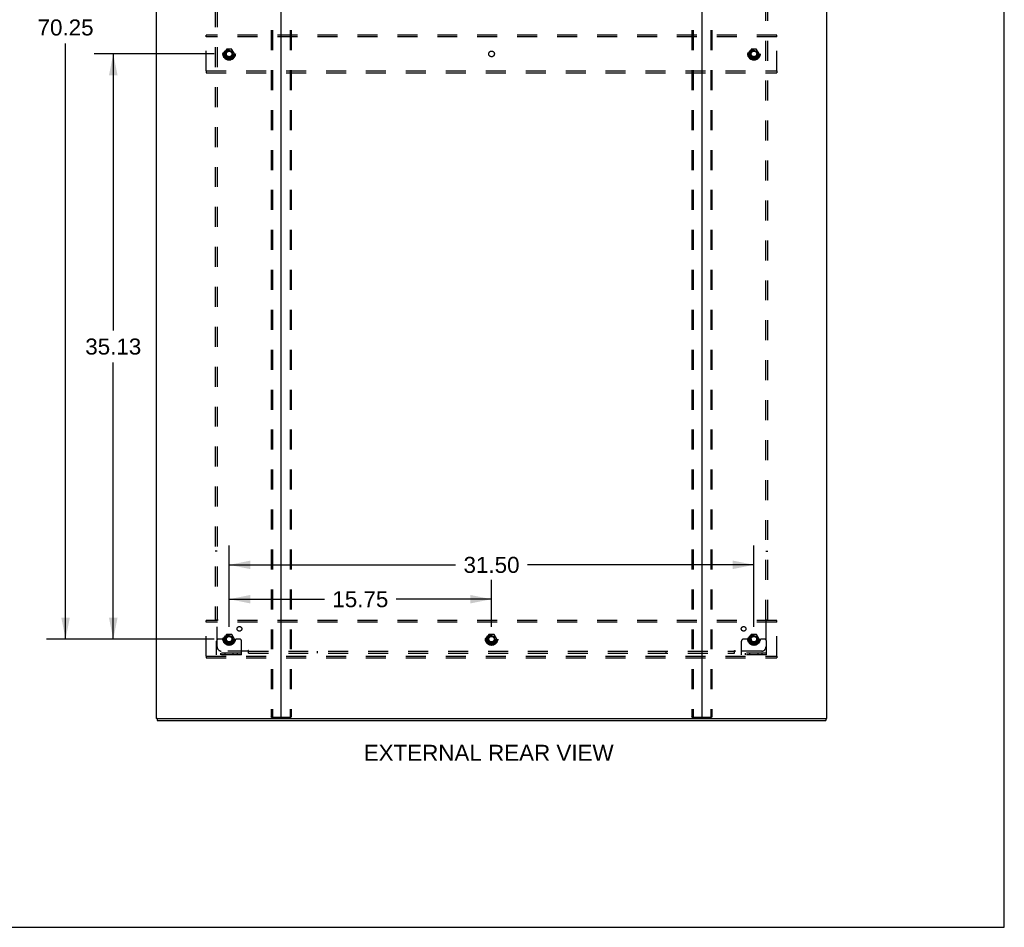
# Model space of a CAD drawing. Header units: inches. Extents: x 0 to 218, y 0 to 141.
# Tile 111 of 114: x 159 to 218, y 0 to 54. Entities that reach past the tile are written whole.
import ezdxf

# ---------------------------------------------------------------- set-up
doc = ezdxf.new("R2010")
doc.units = ezdxf.units.IN
doc.header["$LTSCALE"] = 11.987179
doc.header["$MEASUREMENT"] = 0
doc.linetypes.add('DOT', pattern=[0.2, 0.1, -0.1])
doc.linetypes.add('HIDDEN', pattern=[0.2, 0.1, -0.1])
doc.layers.get('0').update_dxf_attribs({"linetype": 'CONTINUOUS'})
for name, color, linetype in [('DEFAULT_2', 8, 'HIDDEN'), ('DIMENSIONS', 7, 'CONTINUOUS'), ('SUBPANEL', 7, 'CONTINUOUS')]:
    doc.layers.add(name, color=color, linetype=linetype)
doc.styles.get("Standard").update_dxf_attribs({"font": 'arial.ttf'})
doc.dimstyles.new('DIMSTYLE_1', dxfattribs={"dimtxt": 0.961538, "dimasz": 1.282051, "dimexe": 0.09, "dimexo": 0.07, "dimgap": 0.0375, "dimtad": 0, "dimtih": 1, "dimtoh": 1, "dimzin": 4, "dimdsep": 46, "dimtxsty": 'Standard', "dimblk": '_FILLED', "dimblk1": '_FILLED', "dimblk2": '_FILLED', "dimcen": 0.09, "dimadec": 3, "dimazin": 1, "dimtfac": 1, "dimtdec": 3, "dimtofl": 0, "dimtmove": 0, "dimatfit": 3, "dimldrblk": '_FILLED', "dimfxl": 0, "dimtolj": 1, "dimtzin": 4, "dimarcsym": 0})

# ---------------------------------------------------------------- blocks, each defined once
blk = doc.blocks.new('_FILLED')
at = {"color": 0, "linetype": 'ByBlock'}
blk.add_solid([(0, 0), (-1, 0.2), (-1, -0.2)], dxfattribs=at)
blk = doc.blocks.new('*D3')
at = {"layer": 'DIMENSIONS', "color": 2, "linetype": 'Continuous'}
for p, q in [((171.421, 18.029), (171.421, 20.848)), ((187.171, 18.029), (187.171, 20.848)), ((171.421, 19.694), (177.135, 19.694)), ((187.171, 19.694), (181.456, 19.694))]:
    blk.add_line(p, q, dxfattribs=at)
at = {"layer": 'DIMENSIONS', "color": 2, "linetype": 'Continuous', "xscale": 1.2820512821, "yscale": 1.2820512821, "zscale": 1.2820512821, "rotation": 180}
blk.add_blockref('_FILLED', (171.421, 19.694), dxfattribs=at)
at = {"layer": 'DIMENSIONS', "color": 2, "linetype": 'Continuous', "xscale": 1.2820512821, "yscale": 1.2820512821, "zscale": 1.2820512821}
blk.add_blockref('_FILLED', (187.171, 19.694), dxfattribs=at)
at = {"layer": 'DIMENSIONS', "color": 2, "linetype": 'Continuous', "insert": (179.296, 20.175), "char_height": 0.9615, "width": 3.36002, "attachment_point": 2, "line_spacing_factor": 0.9}
blk.add_mtext('15.75', dxfattribs=at)
blk = doc.blocks.new('*D4')
at = {"layer": 'DIMENSIONS', "color": 2, "linetype": 'Continuous'}
for p, q in [((170.523, 87.546), (160.449, 87.546)), ((161.603, 87.546), (161.603, 54.973)), ((161.603, 17.296), (161.603, 53.05)), ((170.523, 17.296), (160.449, 17.296))]:
    blk.add_line(p, q, dxfattribs=at)
at = {"layer": 'DIMENSIONS', "color": 2, "linetype": 'Continuous', "xscale": 1.2820512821, "yscale": 1.2820512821, "zscale": 1.2820512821}
for p, rotation in [((161.603, 87.546), 90), ((161.603, 17.296), 270)]:
    blk.add_blockref('_FILLED', p, dxfattribs=dict(at, rotation=rotation))
at = {"layer": 'DIMENSIONS', "color": 2, "linetype": 'Continuous', "insert": (161.603, 54.492), "char_height": 0.9615, "width": 3.36002, "attachment_point": 2, "line_spacing_factor": 0.9}
blk.add_mtext('70.25', dxfattribs=at)
blk = doc.blocks.new('*D5')
at = {"layer": 'DIMENSIONS', "color": 2, "linetype": 'Continuous'}
for p, q in [((171.421, 18.029), (171.421, 22.909)), ((202.921, 18.029), (202.921, 22.909)), ((171.421, 21.755), (185.01, 21.755)), ((202.921, 21.755), (189.331, 21.755))]:
    blk.add_line(p, q, dxfattribs=at)
at = {"layer": 'DIMENSIONS', "color": 2, "linetype": 'Continuous', "xscale": 1.2820512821, "yscale": 1.2820512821, "zscale": 1.2820512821, "rotation": 180}
blk.add_blockref('_FILLED', (171.421, 21.755), dxfattribs=at)
at = {"layer": 'DIMENSIONS', "color": 2, "linetype": 'Continuous', "xscale": 1.2820512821, "yscale": 1.2820512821, "zscale": 1.2820512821}
blk.add_blockref('_FILLED', (202.921, 21.755), dxfattribs=at)
at = {"layer": 'DIMENSIONS', "color": 2, "linetype": 'Continuous', "insert": (187.171, 22.235), "char_height": 0.9615, "width": 3.36002, "attachment_point": 2, "line_spacing_factor": 0.9}
blk.add_mtext('31.50', dxfattribs=at)
blk = doc.blocks.new('*D6')
at = {"layer": 'DIMENSIONS', "color": 2, "linetype": 'Continuous'}
for p, q in [((170.523, 52.421), (163.312, 52.421)), ((164.466, 52.421), (164.466, 35.82)), ((164.466, 17.296), (164.466, 33.897)), ((170.523, 17.296), (163.312, 17.296))]:
    blk.add_line(p, q, dxfattribs=at)
at = {"layer": 'DIMENSIONS', "color": 2, "linetype": 'Continuous', "xscale": 1.2820512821, "yscale": 1.2820512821, "zscale": 1.2820512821}
for p, rotation in [((164.466, 52.421), 90), ((164.466, 17.296), 270)]:
    blk.add_blockref('_FILLED', p, dxfattribs=dict(at, rotation=rotation))
at = {"layer": 'DIMENSIONS', "color": 2, "linetype": 'Continuous', "insert": (164.466, 35.34), "char_height": 0.9615, "width": 3.36002, "attachment_point": 2, "line_spacing_factor": 0.9}
blk.add_mtext('35.13', dxfattribs=at)

msp = doc.modelspace()

# ---------------------------------------------------------------- linework, layer by layer
at = {"color": 7, "linetype": 'Continuous'}
for p, q in [((217.949, 0), (217.949, 141.026)), ((167.098, 12.525), (167.098, 12.421)), ((167.107, 12.525), (167.136, 12.525)), ((174.506, 12.525), (199.836, 12.525)), ((207.206, 12.525), (207.235, 12.525)), ((207.244, 12.525), (207.244, 12.421)), ((0, 0), (217.949, 0))]:
    msp.add_line(p, q, dxfattribs=at)
at = {"color": 3, "linetype": 'Continuous'}
for p, q in [((167.046, 92.317), (167.046, 12.525)), ((174.546, 12.565), (174.546, 92.277)), ((199.796, 92.277), (199.796, 12.565)), ((207.296, 12.525), (207.296, 92.317)), ((167.107, 12.525), (167.046, 12.525)), ((167.098, 12.421), (207.244, 12.421)), ((167.136, 12.525), (174.506, 12.525)), ((199.836, 12.525), (207.206, 12.525)), ((207.235, 12.525), (207.296, 12.525))]:
    msp.add_line(p, q, dxfattribs=at)
for centre, start, end in [((174.506, 12.565), 270, 360), ((199.836, 12.565), 180, 270)]:
    msp.add_arc(centre, 0.04, start, end, dxfattribs=at)
at = {"color": 7, "linetype": 'Continuous'}
for centre, start, end in [((174.586, 12.565), 180, 270), ((199.756, 12.565), 270, 360)]:
    msp.add_arc(centre, 0.04, start, end, dxfattribs=at)
at = {"layer": 'DEFAULT_2', "color": 8, "linetype": 'HIDDEN'}
for p, q in [((173.942, 92.204), (173.942, 12.639)), ((174.015, 92.204), (174.015, 12.639)), ((175.076, 92.204), (175.076, 12.639)), ((175.15, 92.204), (175.15, 12.639)), ((199.192, 92.204), (199.192, 12.639)), ((199.265, 92.204), (199.265, 12.639)), ((200.326, 92.204), (200.326, 12.639)), ((200.4, 92.204), (200.4, 12.639)), ((170.046, 53.442), (170.046, 53.546)), ((204.296, 53.546), (170.046, 53.546)), ((170.046, 51.4), (170.046, 53.442)), ((204.296, 53.442), (170.046, 53.442)), ((204.296, 53.442), (204.296, 53.546)), ((204.296, 51.4), (204.296, 53.442)), ((171.258, 52.694), (171.103, 52.426)), ((171.575, 52.699), (171.266, 52.699)), ((171.738, 52.426), (171.584, 52.694)), ((202.758, 52.694), (202.603, 52.426)), ((203.075, 52.699), (202.766, 52.699)), ((203.238, 52.426), (203.084, 52.694)), ((171.103, 52.416), (171.258, 52.149)), ((171.575, 52.144), (171.266, 52.144)), ((171.584, 52.149), (171.738, 52.416)), ((202.603, 52.416), (202.758, 52.149)), ((203.075, 52.144), (202.766, 52.144)), ((203.084, 52.149), (203.238, 52.416)), ((170.046, 51.4), (170.046, 51.296)), ((170.046, 51.4), (204.296, 51.4)), ((170.046, 51.296), (204.296, 51.296)), ((204.296, 51.4), (204.296, 51.296)), ((204.296, 18.421), (170.046, 18.421)), ((170.046, 18.317), (170.046, 18.421)), ((204.296, 18.317), (204.296, 18.421)), ((204.296, 18.317), (170.046, 18.317)), ((170.046, 16.275), (170.046, 18.317)), ((204.296, 16.275), (204.296, 18.317)), ((170.671, 16.349), (170.671, 17.171)), ((170.885, 17.296), (170.796, 17.296)), ((171.006, 17.296), (170.885, 17.296)), ((171.246, 17.296), (171.006, 17.296)), ((171.258, 17.569), (171.103, 17.301)), ((171.103, 17.291), (171.258, 17.024)), ((171.575, 17.574), (171.266, 17.574)), ((171.738, 17.301), (171.584, 17.569)), ((171.584, 17.024), (171.738, 17.291)), ((171.596, 17.296), (171.835, 17.296)), ((171.957, 17.296), (171.835, 17.296)), ((172.046, 17.296), (171.957, 17.296)), ((172.171, 16.349), (172.171, 17.171)), ((187.008, 17.569), (186.853, 17.301)), ((186.853, 17.291), (187.008, 17.024)), ((187.325, 17.574), (187.016, 17.574)), ((187.488, 17.301), (187.334, 17.569)), ((187.334, 17.024), (187.488, 17.291)), ((202.171, 16.349), (202.171, 17.171)), ((202.385, 17.296), (202.296, 17.296)), ((202.506, 17.296), (202.385, 17.296)), ((202.746, 17.296), (202.506, 17.296)), ((202.758, 17.569), (202.603, 17.301)), ((202.603, 17.291), (202.758, 17.024)), ((203.075, 17.574), (202.766, 17.574)), ((203.238, 17.301), (203.084, 17.569)), ((203.084, 17.024), (203.238, 17.291)), ((203.096, 17.296), (203.335, 17.296)), ((203.457, 17.296), (203.335, 17.296)), ((203.546, 17.296), (203.457, 17.296)), ((203.671, 16.349), (203.671, 17.171)), ((171.575, 17.019), (171.266, 17.019)), ((187.325, 17.019), (187.016, 17.019)), ((203.075, 17.019), (202.766, 17.019)), ((170.046, 16.275), (204.296, 16.275)), ((170.046, 16.275), (170.046, 16.171)), ((170.046, 16.171), (204.296, 16.171)), ((172.171, 16.453), (170.671, 16.453)), ((172.171, 16.349), (170.671, 16.349)), ((170.918, 16.349), (170.918, 16.453)), ((171.174, 16.349), (171.174, 16.453)), ((171.668, 16.349), (171.668, 16.453)), ((171.924, 16.349), (171.924, 16.453)), ((203.671, 16.453), (202.171, 16.453)), ((203.671, 16.349), (202.171, 16.349)), ((202.418, 16.349), (202.418, 16.453)), ((202.674, 16.349), (202.674, 16.453)), ((203.168, 16.349), (203.168, 16.453)), ((203.424, 16.349), (203.424, 16.453)), ((204.296, 16.275), (204.296, 16.171)), ((173.963, 12.609), (175.128, 12.609)), ((199.213, 12.609), (200.378, 12.609))]:
    msp.add_line(p, q, dxfattribs=at)
for points in [[(173.963, 12.609), (173.957, 12.61), (173.952, 12.613), (173.948, 12.618), (173.945, 12.624), (173.943, 12.631), (173.942, 12.639)], [(174.015, 12.639), (174.016, 12.631), (174.018, 12.624), (174.022, 12.618), (174.026, 12.613), (174.031, 12.61), (174.037, 12.609)], [(175.055, 12.609), (175.06, 12.61), (175.065, 12.613), (175.07, 12.618), (175.073, 12.624), (175.075, 12.631), (175.076, 12.639)], [(175.15, 12.639), (175.149, 12.631), (175.147, 12.624), (175.143, 12.618), (175.139, 12.613), (175.134, 12.61), (175.128, 12.609)], [(199.213, 12.609), (199.207, 12.61), (199.202, 12.613), (199.198, 12.618), (199.195, 12.624), (199.193, 12.631), (199.192, 12.639)], [(199.265, 12.639), (199.266, 12.631), (199.268, 12.624), (199.272, 12.618), (199.276, 12.613), (199.281, 12.61), (199.287, 12.609)], [(200.305, 12.609), (200.31, 12.61), (200.315, 12.613), (200.32, 12.618), (200.323, 12.624), (200.325, 12.631), (200.326, 12.639)], [(200.4, 12.639), (200.399, 12.631), (200.397, 12.624), (200.393, 12.618), (200.389, 12.613), (200.384, 12.61), (200.378, 12.609)]]:
    msp.add_lwpolyline(points, dxfattribs=at)
for centre, radius in [((171.421, 52.421), 0.372), ((171.421, 52.421), 0.356), ((171.421, 52.421), 0.312), ((171.421, 52.421), 0.204), ((171.421, 52.421), 0.188), ((171.421, 52.421), 0.183), ((202.921, 52.421), 0.372), ((202.921, 52.421), 0.356), ((202.921, 52.421), 0.312), ((202.921, 52.421), 0.204), ((202.921, 52.421), 0.188), ((202.921, 52.421), 0.183), ((171.421, 52.421), 0.165), ((202.921, 52.421), 0.165), ((171.421, 17.296), 0.372), ((171.421, 17.296), 0.356), ((171.421, 17.296), 0.312), ((171.421, 17.296), 0.204), ((171.421, 17.296), 0.188), ((171.421, 17.296), 0.183), ((171.421, 17.296), 0.165), ((187.171, 17.296), 0.372), ((187.171, 17.296), 0.356), ((187.171, 17.296), 0.312), ((187.171, 17.296), 0.204), ((187.171, 17.296), 0.188), ((187.171, 17.296), 0.183), ((187.171, 17.296), 0.165), ((202.921, 17.296), 0.372), ((202.921, 17.296), 0.356), ((202.921, 17.296), 0.312), ((202.921, 17.296), 0.204), ((202.921, 17.296), 0.188), ((202.921, 17.296), 0.183), ((202.921, 17.296), 0.165)]:
    msp.add_circle(centre, radius, dxfattribs=at)
at = {"layer": 'DEFAULT_2', "color": 8, "linetype": 'DOT'}
for centre in [(171.421, 52.421), (187.171, 52.421), (202.921, 52.421), (171.421, 17.296), (187.171, 17.296), (202.921, 17.296)]:
    msp.add_circle(centre, 0.17, dxfattribs=at)
at = {"layer": 'DEFAULT_2', "color": 8, "linetype": 'HIDDEN'}
for centre, radius, start, end in [((171.266, 52.689), 0.01, 90.01235, 149.98915), ((171.575, 52.689), 0.01, 30.01204, 89.98872), ((202.766, 52.689), 0.01, 90.01235, 149.98915), ((203.075, 52.689), 0.01, 30.01204, 89.98872), ((171.112, 52.421), 0.01, 150.01268, 209.98829), ((171.266, 52.154), 0.01, 210.01204, 269.98872), ((171.575, 52.154), 0.01, 270.01235, 329.98915), ((171.73, 52.421), 0.01, 330.01268, 29.98829), ((202.612, 52.421), 0.01, 150.01268, 209.98829), ((202.766, 52.154), 0.01, 210.01204, 269.98872), ((203.075, 52.154), 0.01, 270.01235, 329.98915), ((203.23, 52.421), 0.01, 330.01268, 29.98829), ((170.796, 17.171), 0.125, 90, 180), ((171.112, 17.296), 0.01, 150.01268, 209.98829), ((171.421, 17.296), 0.175, 180, 360), ((171.266, 17.564), 0.01, 90.01235, 149.98915), ((171.575, 17.564), 0.01, 30.01204, 89.98872), ((171.73, 17.296), 0.01, 330.01268, 29.98829), ((172.046, 17.171), 0.125, 0, 90), ((186.862, 17.296), 0.01, 150.01268, 209.98829), ((187.016, 17.564), 0.01, 90.01235, 149.98915), ((187.325, 17.564), 0.01, 30.01204, 89.98872), ((187.48, 17.296), 0.01, 330.01268, 29.98829), ((202.296, 17.171), 0.125, 90, 180), ((202.612, 17.296), 0.01, 150.01268, 209.98829), ((202.921, 17.296), 0.175, 180, 360), ((202.766, 17.564), 0.01, 90.01235, 149.98915), ((203.075, 17.564), 0.01, 30.01204, 89.98872), ((203.23, 17.296), 0.01, 330.01268, 29.98829), ((203.546, 17.171), 0.125, 0, 90), ((171.266, 17.029), 0.01, 210.01204, 269.98872), ((171.575, 17.029), 0.01, 270.01235, 329.98915), ((187.016, 17.029), 0.01, 210.01204, 269.98872), ((187.325, 17.029), 0.01, 270.01235, 329.98915), ((202.766, 17.029), 0.01, 210.01204, 269.98872), ((203.075, 17.029), 0.01, 270.01235, 329.98915)]:
    msp.add_arc(centre, radius, start, end, dxfattribs=at)
at = {"layer": 'SUBPANEL', "color": 8, "linetype": 'HIDDEN'}
for p, q in [((170.577, 86.39), (170.577, 18.453)), ((170.702, 86.39), (170.702, 18.453)), ((203.639, 18.453), (203.639, 86.39)), ((203.764, 18.453), (203.764, 86.39)), ((170.702, 22.578), (170.577, 22.578)), ((203.639, 22.578), (203.764, 22.578)), ((170.577, 18.453), (170.743, 18.453)), ((170.683, 18.436), (170.69, 18.429)), ((170.702, 16.828), (170.702, 18.417)), ((203.599, 18.453), (203.764, 18.453)), ((203.639, 18.417), (203.639, 16.828)), ((172.542, 16.578), (170.952, 16.578)), ((172.577, 16.453), (172.577, 16.618)), ((172.577, 16.578), (201.764, 16.578)), ((176.702, 16.578), (176.702, 16.453)), ((197.639, 16.578), (197.639, 16.453)), ((201.764, 16.453), (201.764, 16.618)), ((201.781, 16.559), (201.788, 16.565)), ((203.389, 16.578), (201.8, 16.578)), ((172.577, 16.453), (201.764, 16.453))]:
    msp.add_line(p, q, dxfattribs=at)
for points in [[(170.663, 18.453), (170.666, 18.451), (170.668, 18.449), (170.67, 18.448), (170.672, 18.446), (170.674, 18.445), (170.675, 18.443), (170.677, 18.442), (170.679, 18.44), (170.68, 18.439), (170.682, 18.437), (170.683, 18.436)], [(170.69, 18.429), (170.692, 18.427), (170.693, 18.425), (170.695, 18.423), (170.697, 18.422), (170.699, 18.42), (170.7, 18.419), (170.702, 18.417)], [(170.721, 18.43), (170.717, 18.427), (170.714, 18.426), (170.712, 18.424), (170.71, 18.423), (170.708, 18.422), (170.705, 18.42), (170.704, 18.419), (170.702, 18.417)], [(170.743, 18.453), (170.742, 18.451), (170.741, 18.449), (170.741, 18.447), (170.74, 18.446), (170.739, 18.444), (170.737, 18.443), (170.736, 18.441), (170.734, 18.44), (170.733, 18.438), (170.731, 18.437), (170.729, 18.435), (170.728, 18.434), (170.726, 18.433), (170.723, 18.431), (170.721, 18.43)], [(203.599, 18.453), (203.599, 18.451), (203.6, 18.449), (203.601, 18.447), (203.602, 18.446), (203.603, 18.444), (203.604, 18.443), (203.605, 18.441), (203.607, 18.44), (203.609, 18.438), (203.61, 18.437), (203.612, 18.435), (203.614, 18.434), (203.616, 18.433), (203.618, 18.431), (203.62, 18.43), (203.625, 18.427)], [(203.625, 18.427), (203.627, 18.426), (203.629, 18.424), (203.632, 18.423), (203.634, 18.422), (203.636, 18.42), (203.638, 18.419), (203.639, 18.417)], [(203.658, 18.436), (203.652, 18.429), (203.65, 18.427), (203.648, 18.425), (203.646, 18.423), (203.644, 18.422), (203.643, 18.42), (203.641, 18.419), (203.639, 18.417)], [(203.678, 18.453), (203.676, 18.451), (203.674, 18.449), (203.672, 18.448), (203.67, 18.446), (203.668, 18.445), (203.666, 18.443), (203.664, 18.442), (203.663, 18.44), (203.661, 18.439), (203.66, 18.437), (203.658, 18.436)], [(172.552, 16.592), (172.55, 16.59), (172.549, 16.588), (172.547, 16.585), (172.546, 16.583), (172.544, 16.581), (172.543, 16.579), (172.542, 16.578)], [(172.56, 16.559), (172.553, 16.565), (172.552, 16.567), (172.55, 16.569), (172.548, 16.571), (172.546, 16.573), (172.544, 16.574), (172.543, 16.576), (172.542, 16.578)], [(172.577, 16.618), (172.575, 16.618), (172.573, 16.617), (172.572, 16.616), (172.57, 16.615), (172.569, 16.614), (172.567, 16.613), (172.566, 16.612), (172.564, 16.61), (172.563, 16.608), (172.561, 16.607), (172.56, 16.605), (172.559, 16.603), (172.557, 16.601), (172.556, 16.599), (172.555, 16.597), (172.552, 16.592)], [(172.577, 16.539), (172.575, 16.541), (172.574, 16.543), (172.572, 16.545), (172.571, 16.547), (172.569, 16.549), (172.568, 16.551), (172.566, 16.553), (172.564, 16.554), (172.563, 16.556), (172.561, 16.557), (172.56, 16.559)], [(201.764, 16.618), (201.766, 16.618), (201.768, 16.617), (201.77, 16.616), (201.771, 16.615), (201.773, 16.614), (201.774, 16.613), (201.776, 16.612), (201.777, 16.61), (201.779, 16.608), (201.78, 16.607), (201.782, 16.605), (201.783, 16.603), (201.784, 16.601), (201.786, 16.599), (201.787, 16.597)], [(201.764, 16.539), (201.766, 16.541), (201.768, 16.543), (201.769, 16.545), (201.771, 16.547), (201.772, 16.549), (201.774, 16.551), (201.775, 16.553), (201.777, 16.554), (201.778, 16.556), (201.78, 16.557), (201.781, 16.559)], [(201.787, 16.597), (201.79, 16.592), (201.791, 16.59), (201.793, 16.588), (201.794, 16.585), (201.795, 16.583), (201.797, 16.581), (201.798, 16.579), (201.8, 16.578)], [(201.788, 16.565), (201.79, 16.567), (201.792, 16.569), (201.794, 16.571), (201.795, 16.573), (201.797, 16.574), (201.798, 16.576), (201.8, 16.578)]]:
    msp.add_lwpolyline(points, dxfattribs=at)
for centre, radius in [((171.421, 52.421), 0.25), ((202.921, 52.421), 0.25), ((172.039, 17.915), 0.141), ((202.302, 17.915), 0.141), ((171.421, 17.296), 0.25), ((187.171, 17.296), 0.25), ((202.921, 17.296), 0.25)]:
    msp.add_circle(centre, radius, dxfattribs=at)
for centre, start, end in [((170.952, 16.828), 180, 270), ((203.389, 16.828), 270, 360)]:
    msp.add_arc(centre, 0.25, start, end, dxfattribs=at)

# ---------------------------------------------------------------- texts
at = {"layer": 'DIMENSIONS', "color": 2, "linetype": 'Continuous', "insert": (186.998, 10.954), "char_height": 0.96154, "width": 14.96997, "attachment_point": 2, "line_spacing_factor": 0.9}
msp.add_mtext('EXTERNAL REAR VIEW', dxfattribs=at)

# ---------------------------------------------------------------- dimensions: what is measured, and where the dimension line sits
at = {"layer": 'DIMENSIONS', "color": 2, "linetype": 'Continuous'}
for base, p1, p2, angle, picture, middle in [((161.603, 87.546), (170.593, 17.296), (170.593, 87.546), 90, '*D4', (161.606, 54.006)), ((164.466003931, 17.296294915), (170.593264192, 52.421294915), (170.593264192, 17.296294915), 270, '*D6', (164.463964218, 34.853432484))]:
    dim = msp.add_linear_dim(base=base, p1=p1, p2=p2, angle=angle, dimstyle='DIMSTYLE_1', dxfattribs=at)
    dim.commit()
    dim.dimension.update_dxf_attribs({"geometry": picture, "text_midpoint": middle, "dimtype": 160})
for base, p2, picture, middle in [((202.921, 21.755), (202.921, 17.959), '*D5', (187.169, 21.749)), ((187.171, 19.694), (187.171, 17.959), '*D3', (179.34, 19.689))]:
    dim = msp.add_linear_dim(base=base, p1=(171.421, 17.959), p2=p2, dimstyle='DIMSTYLE_1', dxfattribs=at)
    dim.commit()
    dim.dimension.update_dxf_attribs({"geometry": picture, "text_midpoint": middle, "dimtype": 160})

doc.saveas('drawing.dxf')
